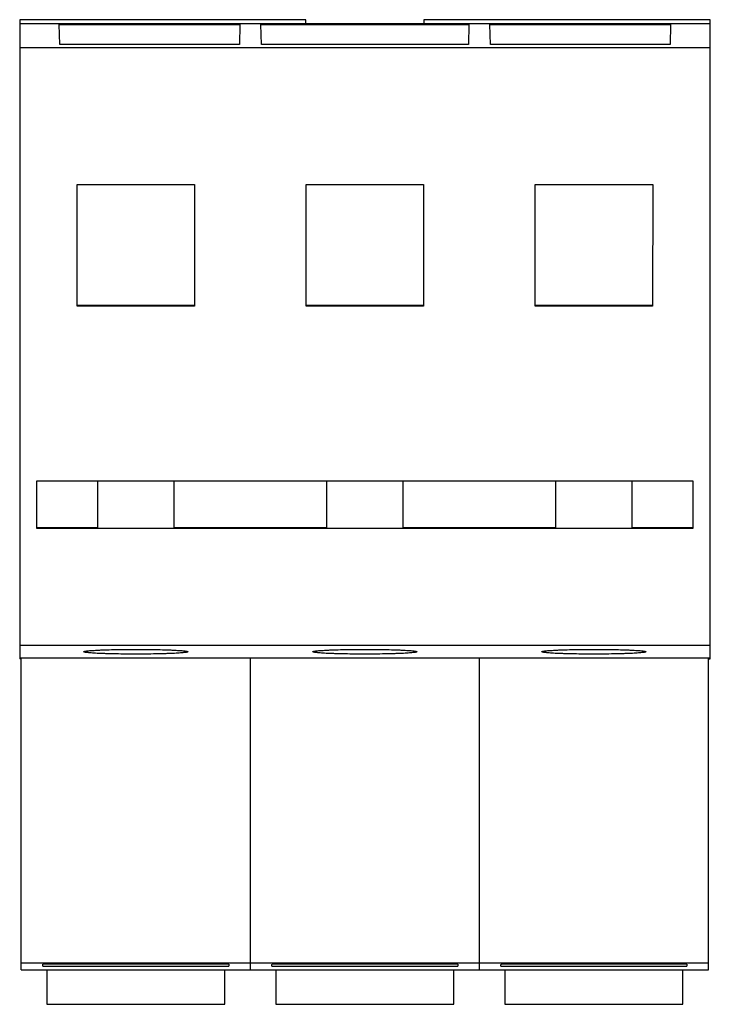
# Model space of a CAD drawing. Header units: millimetres. Extents: x 7.3 to 61.6, y 10.1 to 87.4.
import ezdxf

# ---------------------------------------------------------------- set-up
doc = ezdxf.new("R2010")
doc.units = ezdxf.units.MM
doc.header["$LTSCALE"] = 6.325496
doc.layers.get('0').update_dxf_attribs({"linetype": 'CONTINUOUS'})

msp = doc.modelspace()

# ---------------------------------------------------------------- linework, layer by layer
at = {"color": 7, "linetype": 'Continuous'}
for p, q in [((7.285, 87.432), (7.285, 37.233)), ((29.788, 87.432), (7.285, 87.432)), ((29.788, 87.114), (29.788, 87.432)), ((39.043, 87.432), (39.043, 87.114)), ((61.565, 87.432), (39.043, 87.432)), ((61.565, 37.233), (61.565, 87.432)), ((61.565, 87.114), (7.285, 87.114)), ((10.428, 85.472), (10.387, 87.046)), ((10.387, 87.046), (24.594, 87.046)), ((24.594, 87.046), (24.553, 85.472)), ((26.278, 85.472), (26.237, 87.046)), ((26.237, 87.046), (42.594, 87.046)), ((42.594, 87.046), (42.553, 85.472)), ((44.278, 85.472), (44.237, 87.046)), ((44.237, 87.046), (58.444, 87.046)), ((58.444, 87.046), (58.403, 85.472)), ((61.565, 85.224), (7.285, 85.224)), ((24.553, 85.472), (10.428, 85.472)), ((42.553, 85.472), (26.278, 85.472)), ((58.403, 85.472), (44.278, 85.472)), ((11.798, 64.915), (11.796, 74.477)), ((11.796, 74.477), (21.035, 74.477)), ((21.035, 74.477), (21.033, 64.915)), ((29.798, 64.915), (29.796, 74.477)), ((29.796, 74.477), (39.035, 74.477)), ((39.035, 74.477), (39.033, 64.915)), ((47.798, 64.915), (47.796, 74.477)), ((47.796, 74.477), (57.035, 74.477)), ((57.035, 74.477), (57.033, 64.915)), ((21.033, 64.97), (11.798, 64.97)), ((21.033, 64.915), (11.798, 64.915)), ((39.033, 64.97), (29.798, 64.97)), ((39.033, 64.915), (29.798, 64.915)), ((57.033, 64.97), (47.798, 64.97)), ((57.033, 64.915), (47.798, 64.915)), ((8.636, 47.465), (8.626, 51.2)), ((8.626, 51.2), (60.201, 51.2)), ((13.415, 47.494), (13.415, 51.2)), ((19.415, 47.494), (19.415, 51.2)), ((31.415, 47.494), (31.415, 51.2)), ((37.415, 47.494), (37.415, 51.2)), ((49.415, 47.494), (49.415, 51.2)), ((55.415, 47.494), (55.415, 51.2)), ((60.201, 51.2), (60.2, 47.465)), ((13.415, 47.521), (8.636, 47.521)), ((60.2, 47.465), (8.636, 47.465)), ((31.415, 47.521), (19.415, 47.521)), ((49.415, 47.521), (37.415, 47.521)), ((60.2, 47.521), (55.415, 47.521)), ((61.565, 38.278), (7.285, 38.278)), ((61.565, 37.274), (7.285, 37.274)), ((7.415, 37.233), (7.285, 37.233)), ((7.415, 12.785), (7.415, 37.274)), ((25.415, 12.785), (25.415, 37.274)), ((43.415, 12.785), (43.415, 37.274)), ((61.415, 12.785), (61.415, 37.274)), ((61.415, 37.233), (61.565, 37.233)), ((7.415, 13.35), (61.415, 13.35)), ((23.714, 13.229), (9.117, 13.229)), ((41.714, 13.229), (27.117, 13.229)), ((59.714, 13.229), (45.117, 13.229)), ((7.415, 12.785), (61.415, 12.785)), ((9.111, 13.091), (23.72, 13.091)), ((9.423, 12.785), (9.423, 10.082)), ((23.407, 10.082), (23.407, 12.785)), ((27.111, 13.091), (41.72, 13.091)), ((27.423, 12.785), (27.423, 10.082)), ((41.407, 10.082), (41.407, 12.785)), ((45.111, 13.091), (59.72, 13.091)), ((45.423, 12.785), (45.423, 10.082)), ((59.407, 10.082), (59.407, 12.785)), ((9.423, 10.082), (23.407, 10.082)), ((27.423, 10.082), (41.407, 10.082)), ((45.423, 10.082), (59.407, 10.082))]:
    msp.add_line(p, q, dxfattribs=at)
for points, knots in [([(13.415, 47.494), (13.415, 47.494), (13.417, 47.494), (13.419, 47.494), (13.424, 47.494), (13.43, 47.493), (13.439, 47.493), (13.453, 47.493), (13.475, 47.493), (13.508, 47.492), (13.547, 47.492), (13.593, 47.492), (13.646, 47.491), (13.706, 47.491), (13.798, 47.49), (13.929, 47.49), (14.104, 47.489), (14.301, 47.489), (14.518, 47.488), (14.754, 47.488), (15.006, 47.487), (15.366, 47.487), (15.838, 47.487), (16.415, 47.486), (16.993, 47.487), (17.465, 47.487), (17.825, 47.487), (18.077, 47.488), (18.312, 47.488), (18.53, 47.489), (18.727, 47.489), (18.902, 47.49), (19.033, 47.49), (19.125, 47.491), (19.185, 47.491), (19.238, 47.492), (19.284, 47.492), (19.323, 47.492), (19.355, 47.493), (19.378, 47.493), (19.392, 47.493), (19.4, 47.493), (19.407, 47.494), (19.411, 47.494), (19.414, 47.494), (19.415, 47.494), (19.415, 47.494)], [0, 0, 0, 0, 0.000155, 0.000609, 0.001364, 0.002419, 0.003773, 0.005424, 0.009618, 0.014992, 0.021539, 0.02924, 0.038075, 0.048019, 0.05905, 0.084277, 0.113508, 0.146455, 0.182812, 0.22222, 0.264302, 0.308659, 0.402449, 0.499988, 0.597528, 0.691319, 0.735677, 0.777761, 0.817172, 0.853532, 0.886481, 0.915716, 0.940946, 0.951978, 0.961923, 0.970758, 0.97846, 0.985007, 0.990382, 0.994576, 0.996227, 0.997581, 0.998636, 0.999391, 0.999845, 1, 1, 1, 1]), ([(31.415, 47.494), (31.415, 47.494), (31.417, 47.494), (31.419, 47.494), (31.424, 47.494), (31.43, 47.493), (31.439, 47.493), (31.453, 47.493), (31.475, 47.493), (31.508, 47.492), (31.547, 47.492), (31.593, 47.492), (31.646, 47.491), (31.706, 47.491), (31.798, 47.49), (31.929, 47.49), (32.104, 47.489), (32.301, 47.489), (32.518, 47.488), (32.754, 47.488), (33.006, 47.487), (33.366, 47.487), (33.838, 47.487), (34.415, 47.486), (34.993, 47.487), (35.464, 47.487), (35.825, 47.487), (36.077, 47.488), (36.312, 47.488), (36.53, 47.489), (36.727, 47.489), (36.902, 47.49), (37.033, 47.49), (37.125, 47.491), (37.185, 47.491), (37.238, 47.492), (37.284, 47.492), (37.323, 47.492), (37.355, 47.493), (37.378, 47.493), (37.392, 47.493), (37.4, 47.493), (37.407, 47.494), (37.411, 47.494), (37.414, 47.494), (37.415, 47.494), (37.415, 47.494)], [0, 0, 0, 0, 0.000155, 0.000609, 0.001364, 0.002419, 0.003773, 0.005424, 0.009618, 0.014992, 0.021539, 0.02924, 0.038075, 0.048019, 0.05905, 0.084277, 0.113508, 0.146455, 0.182812, 0.22222, 0.264302, 0.308659, 0.402449, 0.499988, 0.597528, 0.691319, 0.735677, 0.777761, 0.817172, 0.853532, 0.886481, 0.915716, 0.940946, 0.951978, 0.961923, 0.970758, 0.97846, 0.985007, 0.990382, 0.994576, 0.996227, 0.997581, 0.998636, 0.999391, 0.999845, 1, 1, 1, 1]), ([(49.415, 47.494), (49.415, 47.494), (49.417, 47.494), (49.419, 47.494), (49.424, 47.494), (49.43, 47.493), (49.439, 47.493), (49.453, 47.493), (49.475, 47.493), (49.508, 47.492), (49.547, 47.492), (49.593, 47.492), (49.646, 47.491), (49.706, 47.491), (49.798, 47.49), (49.929, 47.49), (50.104, 47.489), (50.301, 47.489), (50.518, 47.488), (50.754, 47.488), (51.006, 47.487), (51.366, 47.487), (51.838, 47.487), (52.415, 47.486), (52.993, 47.487), (53.464, 47.487), (53.825, 47.487), (54.077, 47.488), (54.312, 47.488), (54.53, 47.489), (54.727, 47.489), (54.902, 47.49), (55.033, 47.49), (55.125, 47.491), (55.185, 47.491), (55.238, 47.492), (55.284, 47.492), (55.323, 47.492), (55.355, 47.493), (55.378, 47.493), (55.392, 47.493), (55.4, 47.493), (55.407, 47.494), (55.411, 47.494), (55.413, 47.494), (55.415, 47.494), (55.415, 47.494)], [0, 0, 0, 0, 0.000155, 0.000609, 0.001364, 0.002419, 0.003773, 0.005424, 0.009618, 0.014992, 0.021539, 0.02924, 0.038075, 0.048019, 0.05905, 0.084277, 0.113508, 0.146455, 0.182812, 0.22222, 0.264302, 0.308659, 0.402449, 0.499988, 0.597528, 0.691319, 0.735677, 0.777761, 0.817172, 0.853532, 0.886481, 0.915716, 0.940946, 0.951978, 0.961923, 0.970758, 0.97846, 0.985007, 0.990382, 0.994576, 0.996227, 0.997581, 0.998636, 0.999391, 0.999845, 1, 1, 1, 1]), ([(12.32, 37.779), (12.32, 37.782), (12.327, 37.79), (12.342, 37.798), (12.367, 37.807), (12.402, 37.816), (12.446, 37.825), (12.523, 37.837), (12.643, 37.852), (12.815, 37.868), (13.02, 37.883), (13.259, 37.898), (13.528, 37.911), (13.825, 37.923), (14.268, 37.938), (14.867, 37.952), (15.626, 37.962), (16.415, 37.966), (17.205, 37.962), (17.963, 37.952), (18.563, 37.938), (19.006, 37.923), (19.303, 37.911), (19.572, 37.898), (19.81, 37.883), (20.016, 37.868), (20.188, 37.852), (20.308, 37.837), (20.385, 37.825), (20.429, 37.816), (20.464, 37.807), (20.488, 37.798), (20.504, 37.79), (20.51, 37.782), (20.51, 37.779)], [0, 0, 0, 0, 0.001258, 0.00336, 0.006532, 0.010831, 0.016278, 0.022875, 0.039462, 0.060443, 0.085633, 0.114786, 0.147638, 0.183877, 0.223153, 0.309299, 0.402777, 0.499991, 0.597205, 0.690683, 0.776832, 0.81611, 0.852352, 0.885206, 0.914361, 0.939554, 0.960536, 0.977124, 0.983722, 0.989168, 0.993468, 0.99664, 0.998742, 1, 1, 1, 1]), ([(30.32, 37.779), (30.32, 37.782), (30.327, 37.791), (30.342, 37.799), (30.367, 37.807), (30.402, 37.816), (30.446, 37.825), (30.523, 37.837), (30.643, 37.852), (30.815, 37.868), (31.02, 37.883), (31.259, 37.898), (31.528, 37.911), (31.825, 37.923), (32.268, 37.938), (32.867, 37.952), (33.626, 37.962), (34.415, 37.966), (35.204, 37.962), (35.963, 37.952), (36.563, 37.938), (37.006, 37.923), (37.303, 37.911), (37.572, 37.898), (37.81, 37.883), (38.016, 37.868), (38.188, 37.852), (38.308, 37.837), (38.385, 37.825), (38.429, 37.816), (38.464, 37.807), (38.488, 37.799), (38.504, 37.791), (38.51, 37.782), (38.51, 37.779)], [0, 0, 0, 0, 0.001258, 0.00336, 0.006532, 0.010831, 0.016278, 0.022875, 0.039462, 0.060443, 0.085633, 0.114786, 0.147638, 0.183877, 0.223153, 0.309299, 0.402777, 0.499991, 0.597205, 0.690683, 0.776832, 0.81611, 0.852352, 0.885206, 0.914361, 0.939554, 0.960536, 0.977124, 0.983722, 0.989168, 0.993468, 0.99664, 0.998742, 1, 1, 1, 1]), ([(48.32, 37.779), (48.32, 37.782), (48.327, 37.79), (48.342, 37.798), (48.367, 37.807), (48.402, 37.816), (48.446, 37.825), (48.523, 37.837), (48.643, 37.852), (48.815, 37.868), (49.02, 37.883), (49.259, 37.898), (49.528, 37.911), (49.825, 37.923), (50.268, 37.938), (50.867, 37.952), (51.626, 37.962), (52.415, 37.966), (53.204, 37.962), (53.963, 37.952), (54.563, 37.938), (55.006, 37.923), (55.303, 37.911), (55.572, 37.898), (55.81, 37.883), (56.016, 37.868), (56.188, 37.852), (56.308, 37.837), (56.385, 37.825), (56.429, 37.816), (56.464, 37.807), (56.488, 37.798), (56.504, 37.79), (56.51, 37.782), (56.51, 37.779)], [0, 0, 0, 0, 0.001258, 0.00336, 0.006532, 0.010831, 0.016278, 0.022875, 0.039462, 0.060443, 0.085633, 0.114786, 0.147638, 0.183877, 0.223153, 0.309299, 0.402777, 0.499991, 0.597205, 0.690683, 0.776832, 0.81611, 0.852352, 0.885206, 0.914361, 0.939554, 0.960536, 0.977124, 0.983722, 0.989168, 0.993468, 0.99664, 0.998742, 1, 1, 1, 1]), ([(20.51, 37.779), (20.51, 37.775), (20.504, 37.767), (20.488, 37.759), (20.464, 37.75), (20.429, 37.741), (20.385, 37.733), (20.308, 37.72), (20.188, 37.706), (20.016, 37.689), (19.81, 37.674), (19.572, 37.66), (19.303, 37.646), (19.006, 37.634), (18.563, 37.619), (17.963, 37.605), (17.205, 37.595), (16.416, 37.592), (15.626, 37.595), (14.868, 37.605), (14.268, 37.619), (13.825, 37.634), (13.528, 37.646), (13.259, 37.66), (13.021, 37.674), (12.815, 37.689), (12.643, 37.706), (12.523, 37.72), (12.446, 37.733), (12.402, 37.741), (12.367, 37.75), (12.342, 37.759), (12.327, 37.767), (12.32, 37.775), (12.32, 37.779)], [0, 0, 0, 0, 0.001258, 0.00336, 0.006532, 0.010831, 0.016278, 0.022875, 0.039462, 0.060443, 0.085633, 0.114786, 0.147638, 0.183877, 0.223153, 0.309299, 0.402777, 0.499991, 0.597205, 0.690683, 0.776832, 0.81611, 0.852352, 0.885206, 0.914361, 0.939554, 0.960536, 0.977124, 0.983722, 0.989168, 0.993468, 0.99664, 0.998742, 1, 1, 1, 1]), ([(38.51, 37.779), (38.51, 37.775), (38.504, 37.767), (38.488, 37.759), (38.464, 37.75), (38.429, 37.742), (38.385, 37.733), (38.308, 37.72), (38.188, 37.706), (38.016, 37.69), (37.81, 37.674), (37.572, 37.66), (37.303, 37.646), (37.006, 37.634), (36.563, 37.62), (35.963, 37.605), (35.205, 37.595), (34.415, 37.592), (33.626, 37.595), (32.868, 37.605), (32.268, 37.62), (31.825, 37.634), (31.528, 37.646), (31.259, 37.66), (31.021, 37.674), (30.815, 37.69), (30.643, 37.706), (30.523, 37.72), (30.446, 37.733), (30.402, 37.742), (30.367, 37.75), (30.342, 37.759), (30.327, 37.767), (30.32, 37.775), (30.32, 37.779)], [0, 0, 0, 0, 0.001258, 0.00336, 0.006532, 0.010831, 0.016278, 0.022875, 0.039462, 0.060443, 0.085633, 0.114786, 0.147638, 0.183877, 0.223153, 0.309299, 0.402777, 0.499991, 0.597205, 0.690683, 0.776832, 0.81611, 0.852352, 0.885206, 0.914361, 0.939554, 0.960536, 0.977124, 0.983722, 0.989168, 0.993468, 0.99664, 0.998742, 1, 1, 1, 1]), ([(56.51, 37.779), (56.51, 37.775), (56.504, 37.767), (56.488, 37.759), (56.464, 37.75), (56.429, 37.741), (56.385, 37.733), (56.308, 37.72), (56.188, 37.706), (56.016, 37.689), (55.81, 37.674), (55.572, 37.66), (55.303, 37.646), (55.006, 37.634), (54.563, 37.619), (53.963, 37.605), (53.205, 37.595), (52.415, 37.592), (51.626, 37.595), (50.868, 37.605), (50.268, 37.619), (49.825, 37.634), (49.528, 37.646), (49.259, 37.66), (49.02, 37.674), (48.815, 37.689), (48.643, 37.706), (48.523, 37.72), (48.446, 37.733), (48.402, 37.741), (48.367, 37.75), (48.342, 37.759), (48.327, 37.767), (48.32, 37.775), (48.32, 37.779)], [0, 0, 0, 0, 0.001258, 0.00336, 0.006532, 0.010831, 0.016278, 0.022875, 0.039462, 0.060443, 0.085633, 0.114786, 0.147638, 0.183877, 0.223153, 0.309299, 0.402777, 0.499991, 0.597205, 0.690683, 0.776832, 0.81611, 0.852352, 0.885206, 0.914361, 0.939554, 0.960536, 0.977124, 0.983722, 0.989168, 0.993468, 0.99664, 0.998742, 1, 1, 1, 1]), ([(9.111, 13.091), (9.112, 13.102), (9.114, 13.121), (9.114, 13.149), (9.114, 13.175), (9.115, 13.202), (9.117, 13.22), (9.117, 13.229)], [0, 0, 0, 0, 0.23288, 0.414748, 0.60308, 0.798173, 1, 1, 1, 1]), ([(23.714, 13.229), (23.714, 13.217), (23.716, 13.196), (23.717, 13.166), (23.716, 13.14), (23.718, 13.115), (23.719, 13.099), (23.72, 13.091)], [0, 0, 0, 0, 0.267666, 0.460407, 0.646568, 0.826437, 1, 1, 1, 1]), ([(27.111, 13.091), (27.112, 13.102), (27.114, 13.121), (27.114, 13.149), (27.114, 13.175), (27.115, 13.202), (27.117, 13.22), (27.117, 13.229)], [0, 0, 0, 0, 0.23288, 0.414748, 0.60308, 0.798173, 1, 1, 1, 1]), ([(41.714, 13.229), (41.714, 13.217), (41.716, 13.196), (41.717, 13.166), (41.716, 13.14), (41.718, 13.115), (41.719, 13.099), (41.72, 13.091)], [0, 0, 0, 0, 0.267666, 0.460407, 0.646568, 0.826437, 1, 1, 1, 1]), ([(45.111, 13.091), (45.112, 13.102), (45.114, 13.121), (45.114, 13.149), (45.114, 13.175), (45.115, 13.202), (45.117, 13.22), (45.117, 13.229)], [0, 0, 0, 0, 0.23288, 0.414748, 0.60308, 0.798173, 1, 1, 1, 1]), ([(59.714, 13.229), (59.714, 13.217), (59.716, 13.196), (59.717, 13.166), (59.716, 13.14), (59.718, 13.115), (59.719, 13.099), (59.72, 13.091)], [0, 0, 0, 0, 0.267666, 0.460407, 0.646568, 0.826437, 1, 1, 1, 1])]:
    msp.add_open_spline(points, degree=3, knots=knots, dxfattribs=at)

doc.saveas('drawing.dxf')
